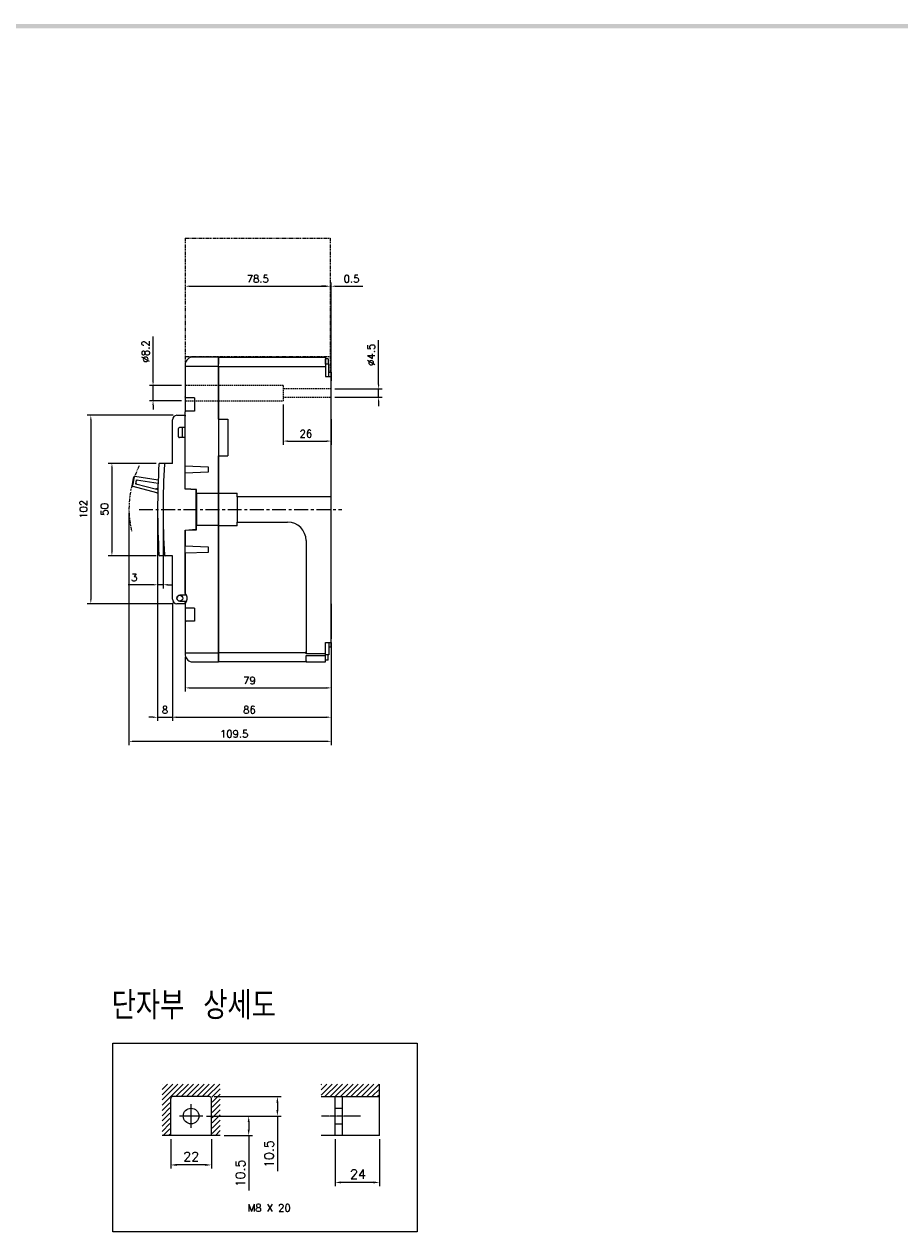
# Model space of a CAD drawing. Extents: x -403 to 2710, y -907 to 1745.
# Tile 11 of 12: x 545 to 1019, y 1083 to 1737. Entities that reach past the tile are written whole.
import ezdxf

# ---------------------------------------------------------------- set-up
doc = ezdxf.new("R2010")
doc.units = 0
doc.header["$LTSCALE"] = 3
doc.header["$MEASUREMENT"] = 0
for name, pattern in [('CENTER', [2, 1.25, -0.25, 0.25, -0.25]), ('HIDDEN', [0.375, 0.25, -0.125]), ('PHANTOM2', [1.25, 0.625, -0.125, 0.125, -0.125, 0.125, -0.125])]:
    doc.linetypes.add(name, pattern=pattern)
doc.layers.get('0').update_dxf_attribs({"linetype": 'CONTINUOUS'})
doc.layers.get('Defpoints').update_dxf_attribs({"linetype": 'CONTINUOUS'})
for name, color, linetype in [('ce', 4, 'CENTER'), ('cen', 1, 'CENTER'), ('Device', 7, 'CONTINUOUS'), ('di', 3, 'CONTINUOUS'), ('dwg', 7, 'CONTINUOUS'), ('DWG2', 7, 'CONTINUOUS'), ('NOTE', 4, 'CONTINUOUS')]:
    doc.layers.add(name, color=color, linetype=linetype)
doc.styles.add('KIM', font='ROMANS.shx', dxfattribs={"height": 5, "bigfont": 'GSG1.shx'})
doc.styles.get("Standard").update_dxf_attribs({"font": 'romans.shx', "height": 4, "bigfont": 'ghs.shx'})
doc.dimstyles.new('STANDARD$0', dxfattribs={"dimtxt": 5, "dimasz": 5, "dimexe": 1, "dimexo": 2, "dimgap": 2, "dimtad": 1, "dimdec": 4, "dimzin": 12, "dimdsep": 46, "dimtxsty": 'KIM', "dimcen": -1, "dimdle": 0.1, "dimadec": 0, "dimazin": 0, "dimtfac": 1, "dimtdec": 4, "dimtmove": 0, "dimatfit": 3, "dimfxl": 0, "dimtolj": 1, "dimtzin": 0, "dimarcsym": 0})

# ---------------------------------------------------------------- blocks, each defined once
blk = doc.blocks.new('*D64')
at = {"layer": 'Defpoints', "color": 0}
for p in [(625.16, 1425.43), (711.16, 1387.94), (711.16, 1361.54)]:
    blk.add_point(p, dxfattribs=at)
at = {"layer": 'di'}
for p, q in [((625.16, 1423.43), (625.16, 1359.54)), ((711.16, 1385.94), (711.16, 1359.54)), ((627.56, 1361.54), (708.76, 1361.54))]:
    blk.add_line(p, q, dxfattribs=at)
for points in [[(627.56, 1361.94), (627.56, 1361.14), (625.16, 1361.54)], [(708.76, 1361.94), (708.76, 1361.14), (711.16, 1361.54)]]:
    blk.add_solid(points, dxfattribs=at)
at = {"layer": 'di', "insert": (666.87, 1365.54), "char_height": 4, "attachment_point": 5}
blk.add_mtext('\\A1;86', dxfattribs=at)
blk = doc.blocks.new('*D65')
at = {"layer": 'Defpoints', "color": 0}
for p in [(601.66, 1474.23), (711.16, 1403.93), (601.66, 1348.47)]:
    blk.add_point(p, dxfattribs=at)
at = {"layer": 'di'}
for p, q in [((601.66, 1472.23), (601.66, 1346.47)), ((711.16, 1401.93), (711.16, 1346.47)), ((708.76, 1348.47), (604.06, 1348.47))]:
    blk.add_line(p, q, dxfattribs=at)
for points in [[(604.06, 1348.87), (604.06, 1348.07), (601.66, 1348.47)], [(708.76, 1348.87), (708.76, 1348.07), (711.16, 1348.47)]]:
    blk.add_solid(points, dxfattribs=at)
at = {"layer": 'di', "insert": (658.61, 1352.47), "char_height": 4, "attachment_point": 5}
blk.add_mtext('\\A1;109.5', dxfattribs=at)
blk = doc.blocks.new('*D66')
at = {"layer": 'Defpoints', "color": 0}
for p in [(627.66, 1524.93), (581.01, 1422.93), (627.66, 1422.93)]:
    blk.add_point(p, dxfattribs=at)
at = {"layer": 'di'}
for p, q in [((625.66, 1524.93), (579.01, 1524.93)), ((581.01, 1522.53), (581.01, 1425.33)), ((625.66, 1422.93), (579.01, 1422.93))]:
    blk.add_line(p, q, dxfattribs=at)
for points in [[(580.61, 1522.53), (581.41, 1522.53), (581.01, 1524.93)], [(580.61, 1425.33), (581.41, 1425.33), (581.01, 1422.93)]]:
    blk.add_solid(points, dxfattribs=at)
at = {"layer": 'di', "insert": (577.01, 1474.06), "char_height": 4, "attachment_point": 5, "rotation": 90}
blk.add_mtext('\\A1;102', dxfattribs=at)
blk = doc.blocks.new('*D67')
at = {"layer": 'Defpoints', "color": 0}
for p in [(618.38, 1498.93), (592.43, 1448.93), (618.38, 1448.93)]:
    blk.add_point(p, dxfattribs=at)
at = {"layer": 'di'}
for p, q in [((616.38, 1498.93), (590.43, 1498.93)), ((592.43, 1496.53), (592.43, 1451.33)), ((616.38, 1448.93), (590.43, 1448.93))]:
    blk.add_line(p, q, dxfattribs=at)
for points in [[(592.03, 1496.53), (592.83, 1496.53), (592.43, 1498.93)], [(592.03, 1451.33), (592.83, 1451.33), (592.43, 1448.93)]]:
    blk.add_solid(points, dxfattribs=at)
at = {"layer": 'di', "insert": (588.43, 1474.06), "char_height": 4, "attachment_point": 5, "rotation": 90}
blk.add_mtext('\\A1;50', dxfattribs=at)
blk = doc.blocks.new('*D56')
at = {"layer": 'Defpoints', "color": 0}
for p in [(617.16, 1473.93), (625.16, 1424.18), (625.16, 1361.5)]:
    blk.add_point(p, dxfattribs=at)
at = {"layer": 'di'}
for p, q in [((617.16, 1471.93), (617.16, 1359.5)), ((625.16, 1422.18), (625.16, 1359.5)), ((614.76, 1361.5), (612.36, 1361.5)), ((617.16, 1361.5), (625.16, 1361.5)), ((627.56, 1361.5), (629.96, 1361.5))]:
    blk.add_line(p, q, dxfattribs=at)
for points in [[(614.76, 1361.9), (614.76, 1361.1), (617.16, 1361.5)], [(627.56, 1361.9), (627.56, 1361.1), (625.16, 1361.5)]]:
    blk.add_solid(points, dxfattribs=at)
at = {"layer": 'di', "insert": (621.16, 1365.5), "char_height": 4, "attachment_point": 5}
blk.add_mtext('\\A1;8', dxfattribs=at)
blk = doc.blocks.new('*D57')
at = {"layer": 'Defpoints', "color": 0}
for p in [(617.16, 1473.93), (620.16, 1473.93), (617.16, 1433.21)]:
    blk.add_point(p, dxfattribs=at)
at = {"layer": 'di'}
for p, q in [((617.16, 1471.93), (617.16, 1431.21)), ((620.16, 1471.93), (620.16, 1431.21)), ((614.76, 1433.21), (601.16, 1433.21)), ((620.16, 1433.21), (617.16, 1433.21)), ((622.56, 1433.21), (624.96, 1433.21))]:
    blk.add_line(p, q, dxfattribs=at)
for points in [[(614.76, 1433.61), (614.76, 1432.81), (617.16, 1433.21)], [(622.56, 1433.61), (622.56, 1432.81), (620.16, 1433.21)]]:
    blk.add_solid(points, dxfattribs=at)
at = {"layer": 'di', "insert": (604.49, 1437.21), "char_height": 4, "attachment_point": 5}
blk.add_mtext('\\A1;3', dxfattribs=at)
blk = doc.blocks.new('*D58')
at = {"layer": 'Defpoints', "color": 0}
for p in [(711.16, 1539.18), (711.16, 1534.68), (736.8, 1534.68)]:
    blk.add_point(p, dxfattribs=at)
at = {"layer": 'di'}
for p, q in [((736.8, 1541.58), (736.8, 1565.68)), ((713.16, 1539.18), (738.8, 1539.18)), ((736.8, 1534.68), (736.8, 1539.18)), ((713.16, 1534.68), (738.8, 1534.68)), ((736.8, 1532.28), (736.8, 1529.88))]:
    blk.add_line(p, q, dxfattribs=at)
for points in [[(736.4, 1541.58), (737.2, 1541.58), (736.8, 1539.18)], [(736.4, 1532.28), (737.2, 1532.28), (736.8, 1534.68)]]:
    blk.add_solid(points, dxfattribs=at)
at = {"layer": 'di', "insert": (732.8, 1557.68), "char_height": 4, "attachment_point": 5, "rotation": 90}
blk.add_mtext('\\A1;%%c4.5', dxfattribs=at)
blk = doc.blocks.new('*D59')
at = {"layer": 'Defpoints', "color": 0}
for p in [(632.16, 1541.03), (614.7, 1532.83), (632.16, 1532.83)]:
    blk.add_point(p, dxfattribs=at)
at = {"layer": 'di'}
for p, q in [((614.7, 1543.43), (614.7, 1567.53)), ((630.16, 1541.03), (612.7, 1541.03)), ((614.7, 1532.83), (614.7, 1541.03)), ((630.16, 1532.83), (612.7, 1532.83)), ((614.7, 1530.43), (614.7, 1528.03))]:
    blk.add_line(p, q, dxfattribs=at)
for points in [[(614.3, 1543.43), (615.1, 1543.43), (614.7, 1541.03)], [(614.3, 1530.43), (615.1, 1530.43), (614.7, 1532.83)]]:
    blk.add_solid(points, dxfattribs=at)
at = {"layer": 'di', "insert": (610.7, 1559.53), "char_height": 4, "attachment_point": 5, "rotation": 90}
blk.add_mtext('\\A1;%%c8.2', dxfattribs=at)
blk = doc.blocks.new('*D60')
at = {"layer": 'Defpoints', "color": 0}
for p in [(685.16, 1532.83), (711.16, 1524.93), (711.16, 1510.98)]:
    blk.add_point(p, dxfattribs=at)
at = {"layer": 'di'}
for p, q in [((685.16, 1530.83), (685.16, 1508.98)), ((711.16, 1522.93), (711.16, 1508.98)), ((687.56, 1510.98), (708.76, 1510.98))]:
    blk.add_line(p, q, dxfattribs=at)
for points in [[(687.56, 1511.38), (687.56, 1510.58), (685.16, 1510.98)], [(708.76, 1511.38), (708.76, 1510.58), (711.16, 1510.98)]]:
    blk.add_solid(points, dxfattribs=at)
at = {"layer": 'di', "insert": (697.45, 1514.98), "char_height": 4, "attachment_point": 5}
blk.add_mtext('\\A1;26', dxfattribs=at)
blk = doc.blocks.new('*D69')
at = {"layer": 'Defpoints', "color": 0}
for p in [(713.24, 1135.16), (737.24, 1135.16), (713.24, 1109.73)]:
    blk.add_point(p, dxfattribs=at)
at = {"layer": 'di'}
for p, q in [((713.24, 1133.16), (713.24, 1107.73)), ((737.24, 1133.16), (737.24, 1107.73)), ((734.04, 1109.73), (716.44, 1109.73))]:
    blk.add_line(p, q, dxfattribs=at)
for points in [[(716.44, 1110.26), (716.44, 1109.2), (713.24, 1109.73)], [(734.04, 1110.26), (734.04, 1109.2), (737.24, 1109.73)]]:
    blk.add_solid(points, dxfattribs=at)
at = {"layer": 'di', "insert": (725.65, 1114.23), "char_height": 5, "attachment_point": 5, "style": 'KIM'}
blk.add_mtext('\\A1;24', dxfattribs=at)
blk = doc.blocks.new('*D70')
at = {"layer": 'Defpoints', "color": 0}
for p in [(641.62, 1145.66), (651.11, 1135.16), (666.48, 1135.16)]:
    blk.add_point(p, dxfattribs=at)
at = {"layer": 'di'}
for p, q in [((643.62, 1145.66), (668.48, 1145.66)), ((666.48, 1142.46), (666.48, 1138.36)), ((653.11, 1135.16), (668.48, 1135.16)), ((666.48, 1135.16), (666.48, 1105.32))]:
    blk.add_line(p, q, dxfattribs=at)
for points in [[(665.94, 1142.46), (667.01, 1142.46), (666.48, 1145.66)], [(665.94, 1138.36), (667.01, 1138.36), (666.48, 1135.16)]]:
    blk.add_solid(points, dxfattribs=at)
at = {"layer": 'di', "insert": (661.98, 1114.58), "char_height": 5, "attachment_point": 5, "rotation": 90, "style": 'KIM'}
blk.add_mtext('\\A1;10.5', dxfattribs=at)
blk = doc.blocks.new('*D71')
at = {"layer": 'Defpoints', "color": 0}
for p in [(645.78, 1156.16), (682.02, 1156.16), (641.62, 1145.66)]:
    blk.add_point(p, dxfattribs=at)
at = {"layer": 'di'}
for p, q in [((647.78, 1156.16), (684.02, 1156.16)), ((682.02, 1152.96), (682.02, 1148.86)), ((643.62, 1145.66), (684.02, 1145.66)), ((682.02, 1145.66), (682.02, 1115.82))]:
    blk.add_line(p, q, dxfattribs=at)
for points in [[(681.49, 1152.96), (682.55, 1152.96), (682.02, 1156.16)], [(681.49, 1148.86), (682.55, 1148.86), (682.02, 1145.66)]]:
    blk.add_solid(points, dxfattribs=at)
at = {"layer": 'di', "insert": (677.52, 1125.08), "char_height": 5, "attachment_point": 5, "rotation": 90, "style": 'KIM'}
blk.add_mtext('\\A1;10.5', dxfattribs=at)
blk = doc.blocks.new('*D72')
at = {"layer": 'Defpoints', "color": 0}
for p in [(624.28, 1135.16), (646.28, 1135.16), (624.28, 1119.19)]:
    blk.add_point(p, dxfattribs=at)
at = {"layer": 'di'}
for p, q in [((624.28, 1133.16), (624.28, 1117.19)), ((646.28, 1133.16), (646.28, 1117.19)), ((643.08, 1119.19), (627.48, 1119.19))]:
    blk.add_line(p, q, dxfattribs=at)
for points in [[(627.48, 1119.73), (627.48, 1118.66), (624.28, 1119.19)], [(643.08, 1119.73), (643.08, 1118.66), (646.28, 1119.19)]]:
    blk.add_solid(points, dxfattribs=at)
at = {"layer": 'di', "insert": (635.37, 1123.69), "char_height": 5, "attachment_point": 5, "style": 'KIM'}
blk.add_mtext('\\A1;22', dxfattribs=at)
blk = doc.blocks.new('*D81')
at = {"layer": 'Defpoints', "color": 0}
for p in [(711.16, 1403.8), (632.16, 1396.18), (711.16, 1377.4)]:
    blk.add_point(p, dxfattribs=at)
at = {"layer": 'di'}
for p, q in [((711.16, 1401.8), (711.16, 1375.4)), ((632.16, 1394.18), (632.16, 1375.4)), ((634.56, 1377.4), (708.76, 1377.4))]:
    blk.add_line(p, q, dxfattribs=at)
for points in [[(634.56, 1377.8), (634.56, 1377), (632.16, 1377.4)], [(708.76, 1377.8), (708.76, 1377), (711.16, 1377.4)]]:
    blk.add_solid(points, dxfattribs=at)
at = {"layer": 'di', "insert": (666.87, 1381.4), "char_height": 4, "attachment_point": 5}
blk.add_mtext('\\A1;79', dxfattribs=at)
blk = doc.blocks.new('*D82')
at = {"layer": 'Defpoints', "color": 0}
for p in [(710.66, 1594.8), (711.16, 1594.8), (711.16, 1543.93)]:
    blk.add_point(p, dxfattribs=at)
at = {"layer": 'di'}
for p, q in [((711.16, 1545.93), (711.16, 1596.8)), ((708.26, 1594.8), (705.86, 1594.8)), ((710.66, 1594.8), (711.16, 1594.8)), ((713.56, 1594.8), (728.34, 1594.8))]:
    blk.add_line(p, q, dxfattribs=at)
for points in [[(708.26, 1595.2), (708.26, 1594.4), (710.66, 1594.8)], [(713.56, 1595.2), (713.56, 1594.4), (711.16, 1594.8)]]:
    blk.add_solid(points, dxfattribs=at)
at = {"layer": 'di', "insert": (722.15, 1598.8), "char_height": 4, "attachment_point": 5}
blk.add_mtext('\\A1;0.5', dxfattribs=at)
blk = doc.blocks.new('*D83')
at = {"layer": 'Defpoints', "color": 0}
for p in [(632.16, 1594.8), (710.66, 1594.8), (710.66, 1594.8)]:
    blk.add_point(p, dxfattribs=at)
at = {"layer": 'di'}
blk.add_line((634.56, 1594.8), (708.26, 1594.8), dxfattribs=at)
for points in [[(634.56, 1595.2), (634.56, 1594.4), (632.16, 1594.8)], [(708.26, 1595.2), (708.26, 1594.4), (710.66, 1594.8)]]:
    blk.add_solid(points, dxfattribs=at)
at = {"layer": 'di', "insert": (671.41, 1598.8), "char_height": 4, "attachment_point": 5}
blk.add_mtext('\\A1;78.5', dxfattribs=at)

msp = doc.modelspace()

# ---------------------------------------------------------------- linework, layer by layer
at = {"color": 6, "linetype": 'PHANTOM2'}
for p, q in [((632.157, 1620.8313), (710.657, 1620.8313)), ((632.157, 1620.8313), (632.157, 1557.6313)), ((710.657, 1620.8313), (710.657, 1548.3313)), ((632.157, 1557.2313), (632.157, 1552.4313)), ((632.157, 1556.8313), (710.657, 1556.8313))]:
    msp.add_line(p, q, dxfattribs=at)
at = {"color": 7, "linetype": 'Continuous'}
for p, q in [((650.157, 1556.4313), (636.157, 1556.4313)), ((650.157, 1555.8333), (650.157, 1556.4313)), ((650.157, 1555.8333), (650.157, 1552.6275)), ((632.1711, 1552.7675), (632.157, 1552.4313)), ((632.157, 1552.4313), (632.157, 1550.9313)), ((632.157, 1550.9313), (632.157, 1534.9313)), ((650.157, 1551.4313), (632.657, 1551.4313)), ((650.157, 1551.4313), (650.157, 1552.6275)), ((650.157, 1550.9313), (650.157, 1551.4313)), ((650.157, 1550.9313), (650.157, 1482.5313)), ((632.157, 1534.9313), (632.157, 1526.7313)), ((637.157, 1534.4313), (632.657, 1534.4313)), ((637.157, 1534.4313), (637.157, 1527.2313)), ((627.657, 1524.9313), (632.157, 1524.9313)), ((632.157, 1497.6313), (632.157, 1526.7313)), ((632.157, 1524.9313), (632.157, 1524.4313)), ((632.157, 1518.3313), (632.157, 1524.4313)), ((637.157, 1527.2313), (632.657, 1527.2313)), ((625.157, 1498.9313), (625.157, 1522.4313)), ((628.457, 1513.3313), (628.457, 1517.8313)), ((630.657, 1512.8313), (630.657, 1518.3313)), ((632.157, 1485.0313), (632.157, 1512.8313)), ((621.3781, 1498.9313), (618.3781, 1498.9313)), ((625.157, 1498.9313), (621.3781, 1498.9313)), ((632.157, 1497.6313), (644.457, 1497.1313)), ((632.157, 1493.6313), (632.157, 1497.6313)), ((644.457, 1497.1313), (644.457, 1494.1313)), ((603.6533, 1487.4787), (604.1993, 1490.9358)), ((603.9496, 1487.4319), (604.4957, 1490.889)), ((604.1993, 1490.9358), (604.2773, 1491.4297)), ((604.1993, 1490.9358), (604.4957, 1490.889)), ((617.461, 1489.8537), (604.8492, 1491.8456)), ((644.457, 1494.1313), (632.157, 1493.6313)), ((632.157, 1485.1458), (632.157, 1493.6313)), ((603.5682, 1486.9395), (603.6533, 1487.4787)), ((603.9496, 1487.4319), (603.6533, 1487.4787)), ((616.7982, 1483.0573), (603.9371, 1486.3774)), ((638.157, 1484.8313), (632.157, 1485.1458)), ((637.957, 1484.5313), (632.157, 1485.0313)), ((637.957, 1463.3313), (637.957, 1484.5313)), ((638.157, 1482.5313), (638.157, 1484.8313)), ((650.157, 1482.5313), (638.157, 1482.5313)), ((638.157, 1482.5313), (638.157, 1465.3313)), ((650.157, 1465.3313), (650.157, 1482.5313)), ((638.157, 1463.0313), (638.157, 1465.3313)), ((650.157, 1465.3313), (638.157, 1465.3313)), ((650.157, 1465.3313), (650.157, 1396.9313)), ((632.157, 1462.8313), (637.957, 1463.3313)), ((632.157, 1462.7169), (638.157, 1463.0313)), ((632.157, 1428.5771), (632.157, 1462.8313)), ((632.157, 1462.7169), (632.157, 1454.2313)), ((632.157, 1450.2313), (632.157, 1454.2313)), ((632.157, 1454.2313), (644.457, 1453.7313)), ((644.457, 1453.7313), (644.457, 1450.7313)), ((621.3781, 1448.9313), (618.3781, 1448.9313)), ((625.157, 1448.9313), (621.3781, 1448.9313)), ((625.157, 1425.4313), (625.157, 1448.9313)), ((644.457, 1450.7313), (632.157, 1450.2313)), ((632.157, 1450.2313), (632.157, 1428.5771)), ((632.823, 1427.5313), (629.157, 1427.5313)), ((631.8027, 1422.9313), (627.657, 1422.9313)), ((629.157, 1424.3313), (632.823, 1424.3313)), ((632.657, 1423.9783), (632.157, 1422.9313)), ((632.157, 1422.9313), (632.157, 1421.1313)), ((632.157, 1421.1313), (632.157, 1412.9313)), ((632.7665, 1424.2075), (632.657, 1423.9783)), ((637.157, 1420.6313), (632.657, 1420.6313)), ((637.157, 1420.6313), (637.157, 1413.4313)), ((632.157, 1412.9313), (632.157, 1396.9313)), ((637.157, 1413.4313), (632.657, 1413.4313)), ((632.157, 1396.9313), (632.157, 1395.4313)), ((632.157, 1395.4313), (632.1711, 1395.0951)), ((632.657, 1396.4313), (650.157, 1396.4313)), ((650.157, 1396.4313), (650.157, 1396.9313)), ((650.157, 1395.2352), (650.157, 1396.4313)), ((650.157, 1392.0294), (650.157, 1395.2352)), ((636.157, 1391.4313), (650.157, 1391.4313)), ((650.157, 1391.4313), (650.157, 1392.0294))]:
    msp.add_line(p, q, dxfattribs=at)
at = {"color": 2, "linetype": 'HIDDEN'}
for p, q in [((685.157, 1541.0313), (632.157, 1541.0313)), ((685.157, 1541.0313), (685.157, 1532.8313)), ((711.157, 1539.1813), (685.157, 1539.1813)), ((632.157, 1532.8313), (685.157, 1532.8313)), ((685.157, 1534.6813), (711.157, 1534.6813))]:
    msp.add_line(p, q, dxfattribs=at)
at = {"color": 7}
for p, q in [((632.157, 1518.3313), (628.957, 1518.3313)), ((632.157, 1512.8313), (628.957, 1512.8313)), ((625.157, 1425.4313), (625.157, 1432.6509))]:
    msp.add_line(p, q, dxfattribs=at)
for p, q in [((605.3045, 1487.6767), (605.6864, 1490.0934)), ((605.3045, 1487.6767), (605.8693, 1488.0473)), ((616.4997, 1484.7856), (605.3045, 1487.6767)), ((605.6864, 1490.0934), (606.1023, 1489.5215)), ((605.6864, 1490.0934), (617.4026, 1488.2419)), ((616.4997, 1484.7856), (616.3073, 1485.3517)), ((616.8656, 1485.2544), (616.4997, 1484.7856))]:
    msp.add_line(p, q)
at = {"color": 7, "linetype": 'Continuous', "flags": 128}
for points in [[(636.157, 1556.4313), (635.4179, 1556.3625), (634.7043, 1556.1582), (634.0407, 1555.8257), (633.45, 1555.3762), (632.9525, 1554.8254), (632.5654, 1554.1921), (632.3019, 1553.4982), (632.1711, 1552.7675)], [(632.657, 1534.4313), (632.5594, 1534.4409), (632.4656, 1534.4694), (632.3792, 1534.5156), (632.3034, 1534.5778), (632.2412, 1534.6536), (632.195, 1534.74), (632.1666, 1534.8338), (632.157, 1534.9313)], [(632.157, 1421.1313), (632.1666, 1421.0338), (632.195, 1420.94), (632.2412, 1420.8536), (632.3034, 1420.7778), (632.3792, 1420.7156), (632.4656, 1420.6694), (632.5594, 1420.6409), (632.657, 1420.6313)], [(632.157, 1412.9313), (632.1666, 1413.0289), (632.195, 1413.1227), (632.2412, 1413.2091), (632.3034, 1413.2849), (632.3792, 1413.3471), (632.4656, 1413.3933), (632.5594, 1413.4217), (632.657, 1413.4313)], [(632.1711, 1395.0951), (632.3019, 1394.3645), (632.5654, 1393.6706), (632.9525, 1393.0373), (633.45, 1392.4864), (634.0407, 1392.037), (634.7043, 1391.7044), (635.4179, 1391.5002), (636.157, 1391.4313)]]:
    msp.add_lwpolyline(points, dxfattribs=at)
at = {"color": 7}
msp.add_circle((629.157, 1425.9313), 1.6, dxfattribs=at)
at = {"color": 7, "linetype": 'Continuous'}
for centre, radius, start, end in [((636.157, 1552.4313), 4, 175.1786147, 180), ((632.657, 1550.9313), 0.5, 90, 180), ((627.657, 1522.4313), 2.5, 90, 180), ((632.657, 1526.7313), 0.5, 90, 180), ((1034.1986, 1473.9313), 417.0417, 176.628051, 183.371949), ((618.3781, 1498.4313), 0.5, 90, 176.628051), ((1037.1986, 1473.9313), 417.0417, 176.628051, 183.371949), ((621.3781, 1498.4313), 0.5, 90, 176.628051), ((604.7712, 1491.3517), 0.5, 81.0249565, 171.0249565), ((604.062, 1486.8615), 0.5, 171.0249565, 255.5249565), ((616.9232, 1483.5414), 0.5, 255.5249565, 312.2496004), ((618.3781, 1449.4313), 0.5, 183.371949, 270), ((621.3781, 1449.4313), 0.5, 183.371949, 270), ((627.657, 1425.4313), 2.5, 180, 270), ((629.157, 1425.9313), 1.6, 90, 270), ((629.157, 1425.9313), 4, 334.4712206, 41.4096221), ((632.657, 1396.9313), 0.5, 180, 270), ((636.157, 1395.4313), 4, 180, 184.8213853)]:
    msp.add_arc(centre, radius, start, end, dxfattribs=at)
at = {"color": 7}
for centre, radius, start, end in [((628.957, 1517.8313), 0.5, 90, 180), ((628.957, 1513.3313), 0.5, 180, 270), ((629.157, 1425.9313), 4, 311.4096221, 41.4096221)]:
    msp.add_arc(centre, radius, start, end, dxfattribs=at)
at = {"color": 6, "linetype": 'PHANTOM2'}
msp.add_arc((653.357, 1474.2313), 51.7, 153.1397287, 193.5282767, dxfattribs=at)
msp.add_arc((617.2598, 1484.9467), 0.5, 83.5516093, 142.02)
at = {"layer": 'ce', "ltscale": 0.2}
for p, q in [((635.2753, 1139.3117), (635.2753, 1151.999)), ((641.619, 1145.6553), (628.9317, 1145.6553)), ((726.9876, 1145.6553), (705.7385, 1145.6553))]:
    msp.add_line(p, q, dxfattribs=at)
at = {"layer": 'cen', "ltscale": 2}
msp.add_line((607.157, 1473.9313), (716.9348, 1473.9313), dxfattribs=at)
at = {"layer": 'Device', "color": 7, "linetype": 'Continuous'}
for p, q in [((737.2385, 1135.1553), (737.2385, 1162.9168)), ((624.2753, 1135.1553), (624.2753, 1155.1553)), ((645.2753, 1156.1553), (625.2753, 1156.1553)), ((646.2753, 1135.1553), (646.2753, 1155.1553)), ((705.7385, 1156.1553), (737.2385, 1156.1553)), ((713.2385, 1135.1553), (713.2385, 1156.1553)), ((717.2385, 1135.1553), (717.2385, 1156.1553)), ((713.2385, 1149.9053), (717.2385, 1149.9053)), ((713.2385, 1141.4053), (717.2385, 1141.4053)), ((651.1055, 1135.1553), (619.6055, 1135.1553)), ((737.2385, 1135.1553), (705.7385, 1135.1553))]:
    msp.add_line(p, q, dxfattribs=at)
msp.add_circle((635.2753, 1145.6553), 4.25, dxfattribs=at)
for centre, start, end in [((625.2753, 1155.1553), 90, 180), ((645.2753, 1155.1553), 0, 90)]:
    msp.add_arc(centre, 1, start, end, dxfattribs=at)
at = {"layer": 'di'}
msp.add_lwpolyline([(592.9562, 1185.0485), (757.7226, 1185.0485), (757.7226, 1082.9804), (592.9562, 1082.9804)], close=True, dxfattribs=at)
at = {"layer": 'dwg'}
msp.add_trace([(-383.7135, 1736.6442), (-381.4135, 1734.3442), (1493.0865, 1736.6442), (1490.7865, 1734.3442)], dxfattribs=at)
at = {"layer": 'DWG2'}
for p, q in [((650.157, 1556.4313), (708.057, 1556.4313)), ((650.157, 1555.8333), (650.157, 1556.4313)), ((650.157, 1552.6275), (650.157, 1555.8333)), ((708.057, 1556.4313), (708.057, 1555.8333)), ((708.057, 1555.8333), (708.057, 1552.6275)), ((650.157, 1551.4313), (650.157, 1552.6275)), ((650.157, 1551.4313), (708.057, 1551.4313)), ((650.157, 1550.9313), (650.157, 1551.4313)), ((650.157, 1522.9313), (650.157, 1550.9313)), ((709.557, 1555.5313), (708.057, 1555.5313)), ((708.057, 1552.5313), (708.057, 1555.5313)), ((708.057, 1552.6275), (708.057, 1551.4313)), ((709.557, 1552.5313), (708.057, 1552.5313)), ((708.057, 1551.4313), (708.057, 1550.9313)), ((708.057, 1550.9313), (708.057, 1545.9313)), ((709.557, 1555.5313), (709.557, 1552.5313)), ((709.857, 1552.5313), (709.557, 1552.5313)), ((709.857, 1545.9313), (709.857, 1552.5313)), ((708.057, 1545.9313), (710.857, 1545.9313)), ((709.857, 1548.3313), (711.057, 1548.3313)), ((710.857, 1545.9313), (710.857, 1520.7313)), ((711.057, 1543.5313), (710.857, 1543.5313)), ((711.057, 1548.3313), (711.057, 1543.5313)), ((711.057, 1543.9313), (711.157, 1543.9313)), ((711.157, 1524.9313), (711.157, 1543.9313)), ((710.857, 1524.9313), (711.157, 1524.9313)), ((650.157, 1522.9313), (650.157, 1502.9313)), ((650.157, 1522.9313), (655.157, 1522.9313)), ((655.157, 1522.9313), (655.157, 1502.9313)), ((710.857, 1520.7313), (710.857, 1517.7313)), ((710.857, 1517.7313), (710.857, 1503.7313)), ((710.857, 1503.7313), (710.857, 1500.7313)), ((650.157, 1482.7603), (650.157, 1502.9313)), ((650.157, 1502.9313), (655.157, 1502.9313)), ((710.857, 1500.7313), (710.857, 1480.9313)), ((650.157, 1482.5603), (650.157, 1482.7603)), ((660.157, 1482.5603), (650.157, 1482.5603)), ((650.157, 1482.5603), (650.157, 1465.3023)), ((660.157, 1480.9313), (660.157, 1482.7603)), ((660.157, 1480.7313), (660.157, 1480.9313)), ((710.857, 1480.7313), (660.157, 1480.7313)), ((660.157, 1480.7313), (660.157, 1467.1313)), ((710.857, 1480.9313), (710.857, 1480.7313)), ((710.857, 1480.7313), (710.857, 1401.9313)), ((650.157, 1465.3023), (660.157, 1465.3023)), ((650.157, 1465.1023), (650.157, 1465.3023)), ((650.157, 1396.9313), (650.157, 1465.1023)), ((660.157, 1467.1313), (687.557, 1467.1313)), ((660.157, 1466.9313), (660.157, 1467.1313)), ((660.157, 1465.1023), (660.157, 1466.9313)), ((697.557, 1457.1313), (697.557, 1396.5313)), ((710.857, 1422.9313), (711.157, 1422.9313)), ((711.157, 1422.9313), (711.157, 1403.9313)), ((708.057, 1401.9313), (710.857, 1401.9313)), ((708.057, 1395.8237), (708.057, 1401.9313)), ((709.857, 1401.9313), (709.857, 1395.3313)), ((709.857, 1399.5313), (711.057, 1399.5313)), ((711.057, 1404.3313), (710.857, 1404.3313)), ((711.057, 1399.5313), (711.057, 1404.3313)), ((711.057, 1403.9313), (711.157, 1403.9313)), ((650.157, 1396.4313), (650.157, 1396.9313)), ((697.557, 1396.4313), (650.157, 1396.4313)), ((650.157, 1396.4313), (650.157, 1395.2352)), ((650.157, 1395.2352), (650.157, 1392.0294)), ((697.557, 1396.5313), (697.557, 1396.4313)), ((697.557, 1395.8237), (697.557, 1396.4313)), ((708.057, 1395.8237), (697.557, 1395.8237)), ((697.557, 1394.9313), (708.057, 1394.9313)), ((697.557, 1392.0294), (697.557, 1394.9313)), ((708.057, 1395.2352), (708.057, 1395.8237)), ((709.557, 1395.3313), (708.057, 1395.3313)), ((708.057, 1394.9313), (708.057, 1395.2352)), ((708.057, 1391.4313), (708.057, 1394.9313)), ((709.557, 1392.3313), (708.057, 1392.3313)), ((709.857, 1395.3313), (709.557, 1395.3313)), ((709.557, 1392.3313), (709.557, 1395.3313)), ((650.157, 1391.4313), (650.157, 1392.0294)), ((697.557, 1391.4313), (650.157, 1391.4313)), ((697.557, 1392.0294), (697.557, 1391.4313)), ((697.557, 1391.4313), (708.057, 1391.4313))]:
    msp.add_line(p, q, dxfattribs=at)
at = {"layer": 'DWG2', "flags": 128}
msp.add_lwpolyline([(697.557, 1396.5313), (697.5428, 1396.5994), (697.4905, 1396.7111), (697.3884, 1396.8816), (697.3594, 1396.9276), (697.357, 1396.9313)], dxfattribs=at)
at = {"layer": 'DWG2'}
msp.add_arc((687.557, 1457.1313), 10, 0, 90, dxfattribs=at)
at = {"layer": 'NOTE'}
for p, q in [((619.6055, 1151.5141), (631.0082, 1162.9168)), ((619.6055, 1154.3425), (628.1798, 1162.9168)), ((619.6055, 1157.1709), (625.3514, 1162.9168)), ((619.6055, 1159.9994), (622.5229, 1162.9168)), ((619.6055, 1162.8278), (619.6945, 1162.9168)), ((627.0752, 1156.1553), (633.8366, 1162.9168)), ((629.9036, 1156.1553), (636.6651, 1162.9168)), ((632.732, 1156.1553), (639.4935, 1162.9168)), ((635.5604, 1156.1553), (642.3219, 1162.9168)), ((638.3889, 1156.1553), (645.1504, 1162.9168)), ((641.2173, 1156.1553), (647.9788, 1162.9168)), ((644.0457, 1156.1553), (650.8072, 1162.9168)), ((646.5301, 1155.8113), (651.1055, 1160.3867)), ((646.7753, 1153.2281), (651.1055, 1157.5582)), ((705.7385, 1162.6591), (705.9962, 1162.9168)), ((705.7385, 1157.0022), (711.6531, 1162.9168)), ((705.7385, 1159.8307), (708.8246, 1162.9168)), ((707.72, 1156.1553), (714.4815, 1162.9168)), ((710.5484, 1156.1553), (717.3099, 1162.9168)), ((713.3768, 1156.1553), (720.1383, 1162.9168)), ((716.2053, 1156.1553), (722.9668, 1162.9168)), ((719.0337, 1156.1553), (725.7952, 1162.9168)), ((721.8621, 1156.1553), (728.6236, 1162.9168)), ((724.6906, 1156.1553), (731.452, 1162.9168)), ((727.519, 1156.1553), (734.2805, 1162.9168)), ((730.3474, 1156.1553), (737.1089, 1162.9168)), ((733.1758, 1156.1553), (737.2385, 1160.218)), ((736.0043, 1156.1553), (737.2385, 1157.3895)), ((619.6055, 1148.6857), (623.7753, 1152.8555)), ((646.7753, 1150.3997), (651.1055, 1154.7298)), ((646.7753, 1147.5713), (651.1055, 1151.9014)), ((737.1611, 1151.6553), (737.2385, 1151.7327)), ((619.6055, 1145.8572), (623.7753, 1150.0271)), ((619.6055, 1143.0288), (623.7753, 1147.1987)), ((619.6055, 1140.2004), (623.7753, 1144.3702)), ((646.7753, 1144.7428), (651.1055, 1149.073)), ((646.7753, 1141.9144), (651.1055, 1146.2445)), ((619.6055, 1137.372), (623.7753, 1141.5418)), ((620.2173, 1135.1553), (623.7753, 1138.7134)), ((646.7753, 1139.086), (651.1055, 1143.4161)), ((646.7753, 1136.2575), (651.1055, 1140.5877)), ((648.5016, 1135.1553), (651.1055, 1137.7593)), ((623.0457, 1135.1553), (623.7753, 1135.885))]:
    msp.add_line(p, q, dxfattribs=at)

# ---------------------------------------------------------------- texts
at = {"layer": 'di', "attachment_point": 1}
for s, insert, char_height, width in [('{\\Fromans,hgs|c129;단자부 상세도}', (592.2622, 1213.0093), 15, 135.45529), ('M8 X 20', (665.9257, 1097.9047), 4, 31.832913)]:
    msp.add_mtext(s, dxfattribs=dict(at, insert=insert, char_height=char_height, width=width))

# ---------------------------------------------------------------- dimensions: what is measured, and where the dimension line sits
at = {"layer": 'di'}
for base, p1, p2, override, picture, middle in [((710.657, 1594.7982), (632.157, 1594.7982), (710.657, 1594.7982), {"dimtxt": 4, "dimasz": 2.4, "dimexe": 2, "dimdec": 2, "dimzin": 8, "dimtxsty": 'Standard', "dimcen": 0, "dimdle": 0, "dimclrd": 256, "dimclre": 256, "dimclrt": 256, "dimadec": 2, "dimazin": 2, "dimtfac": 0.6, "dimtdec": 2, "dimtzin": 8, "dimlwd": 65535, "dimlwe": 65535}, '*D83', (671.407, 1594.7982)), ((711.157, 1594.7982), (710.657, 1594.7982), (711.157, 1543.9313), {"dimtxt": 4, "dimasz": 2.4, "dimexe": 2, "dimdec": 2, "dimzin": 8, "dimtxsty": 'Standard', "dimcen": 0, "dimdle": 0, "dimclrd": 256, "dimclre": 256, "dimclrt": 256, "dimadec": 2, "dimazin": 2, "dimtfac": 0.6, "dimtdec": 2, "dimtzin": 8, "dimlwd": 65535, "dimlwe": 65535}, '*D82', (722.1475, 1594.7982)), ((711.157, 1510.977), (685.157, 1532.8313), (711.157, 1524.9313), {"dimtxt": 4, "dimasz": 2.4, "dimexe": 2, "dimdec": 2, "dimzin": 8, "dimtxsty": 'Standard', "dimcen": 0, "dimdle": 0, "dimclrd": 256, "dimclre": 256, "dimclrt": 256, "dimadec": 2, "dimazin": 2, "dimtfac": 0.6, "dimtdec": 2, "dimtzin": 8, "dimlwd": 65535, "dimlwe": 65535}, '*D60', (697.4513, 1510.977)), ((617.157, 1433.2068), (620.157, 1473.9313), (617.157, 1473.9313), {"dimtxt": 4, "dimasz": 2.4, "dimexe": 2, "dimdec": 2, "dimzin": 8, "dimtxsty": 'Standard', "dimcen": 0, "dimdle": 0, "dimclrd": 256, "dimclre": 256, "dimclrt": 256, "dimadec": 2, "dimazin": 2, "dimtfac": 0.6, "dimtdec": 2, "dimtzin": 8, "dimlwd": 65535, "dimlwe": 65535}, '*D57', (604.4903, 1433.2068)), ((625.157, 1361.4985), (617.157, 1473.9313), (625.157, 1424.1813), {"dimtxt": 4, "dimasz": 2.4, "dimexe": 2, "dimdec": 2, "dimzin": 8, "dimtxsty": 'Standard', "dimcen": 0, "dimdle": 0, "dimclrd": 256, "dimclre": 256, "dimclrt": 256, "dimadec": 2, "dimazin": 2, "dimtfac": 0.6, "dimtdec": 2, "dimtzin": 8, "dimlwd": 65535, "dimlwe": 65535}, '*D56', (621.157, 1361.4985)), ((624.2753, 1119.1944), (646.2753, 1135.1553), (624.2753, 1135.1553), {"dimtxt": 4, "dimasz": 3.2, "dimexe": 2, "dimdec": 2, "dimzin": 8, "dimcen": 0, "dimclrd": 256, "dimclre": 256, "dimclrt": 256, "dimadec": 2, "dimazin": 2, "dimtfac": 0.6, "dimtdec": 2, "dimtzin": 8, "dimlwd": 65535, "dimlwe": 65535, "dimarcsym": 1}, '*D72', (635.3745, 1119.1944)), ((713.2385, 1109.7301), (737.2385, 1135.1553), (713.2385, 1135.1553), {"dimtxt": 4, "dimasz": 3.2, "dimexe": 2, "dimdec": 2, "dimzin": 8, "dimcen": 0, "dimclrd": 256, "dimclre": 256, "dimclrt": 256, "dimadec": 2, "dimazin": 2, "dimtfac": 0.6, "dimtdec": 2, "dimtzin": 8, "dimlwd": 65535, "dimlwe": 65535, "dimarcsym": 1}, '*D69', (725.6468, 1109.7301))]:
    dim = msp.add_linear_dim(base=base, p1=p1, p2=p2, dimstyle='STANDARD$0', override=override, dxfattribs=at)
    dim.commit()
    dim.dimension.update_dxf_attribs({"geometry": picture, "text_midpoint": middle, "dimtype": 160})
for base, p1, p2, picture, middle in [((614.7013, 1532.8313), (632.157, 1541.0313), (632.157, 1532.8313), '*D59', (614.7013, 1559.5313)), ((736.797, 1534.6813), (711.157, 1539.1813), (711.157, 1534.6813), '*D58', (736.797, 1557.6813))]:
    dim = msp.add_linear_dim(base=base, p1=p1, p2=p2, angle=90, text='%%c<>', dimstyle='STANDARD$0', override={"dimtxt": 4, "dimasz": 2.4, "dimexe": 2, "dimdec": 2, "dimzin": 8, "dimtxsty": 'Standard', "dimcen": 0, "dimdle": 0, "dimclrd": 256, "dimclre": 256, "dimclrt": 256, "dimadec": 2, "dimazin": 2, "dimtfac": 0.6, "dimtdec": 2, "dimtzin": 8, "dimlwd": 65535, "dimlwe": 65535}, dxfattribs=at)
    dim.commit()
    dim.dimension.update_dxf_attribs({"geometry": picture, "text_midpoint": middle, "dimtype": 160})
for base, p1, p2, angle, override, picture, middle in [((581.0081, 1422.9313), (627.657, 1524.9313), (627.657, 1422.9313), 90, {"dimtxt": 4, "dimasz": 2.4, "dimexe": 2, "dimdec": 2, "dimzin": 8, "dimtxsty": 'Standard', "dimcen": 0, "dimdle": 0, "dimclrd": 256, "dimclre": 256, "dimclrt": 256, "dimadec": 2, "dimazin": 2, "dimtfac": 0.6, "dimtdec": 2, "dimtzin": 8, "dimlwd": 65535, "dimlwe": 65535}, '*D66', (581.0081, 1474.0608)), ((592.4315, 1448.9313), (618.3781, 1498.9313), (618.3781, 1448.9313), 90, {"dimtxt": 4, "dimasz": 2.4, "dimexe": 2, "dimdec": 2, "dimzin": 8, "dimtxsty": 'Standard', "dimcen": 0, "dimdle": 0, "dimclrd": 256, "dimclre": 256, "dimclrt": 256, "dimadec": 2, "dimazin": 2, "dimtfac": 0.6, "dimtdec": 2, "dimtzin": 8, "dimlwd": 65535, "dimlwe": 65535}, '*D67', (592.4315, 1474.0608)), ((601.657, 1348.4656), (711.157, 1403.9313), (601.657, 1474.2313), 180, {"dimtxt": 4, "dimasz": 2.4, "dimexe": 2, "dimdec": 2, "dimzin": 8, "dimtxsty": 'Standard', "dimcen": 0, "dimdle": 0, "dimclrd": 256, "dimclre": 256, "dimclrt": 256, "dimadec": 2, "dimazin": 2, "dimtfac": 0.6, "dimtdec": 2, "dimtzin": 8, "dimlwd": 65535, "dimlwe": 65535}, '*D65', (658.6055, 1348.4656)), ((711.157, 1361.5378), (625.157, 1425.4313), (711.157, 1387.9411), 180, {"dimtxt": 4, "dimasz": 2.4, "dimexe": 2, "dimdec": 2, "dimzin": 8, "dimtxsty": 'Standard', "dimcen": 0, "dimdle": 0, "dimclrd": 256, "dimclre": 256, "dimclrt": 256, "dimadec": 2, "dimazin": 2, "dimtfac": 0.6, "dimtdec": 2, "dimtzin": 8, "dimlwd": 65535, "dimlwe": 65535}, '*D64', (666.8739, 1361.5378)), ((711.157, 1377.4009), (632.157, 1396.1813), (711.157, 1403.8042), 180, {"dimtxt": 4, "dimasz": 2.4, "dimexe": 2, "dimdec": 2, "dimzin": 8, "dimtxsty": 'Standard', "dimcen": 0, "dimdle": 0, "dimclrd": 256, "dimclre": 256, "dimclrt": 256, "dimadec": 2, "dimazin": 2, "dimtfac": 0.6, "dimtdec": 2, "dimtzin": 8, "dimlwd": 65535, "dimlwe": 65535}, '*D81', (666.8739, 1377.4009)), ((682.0214, 1156.1553), (641.619, 1145.6553), (645.7753, 1156.1553), 90, {"dimtxt": 4, "dimasz": 3.2, "dimexe": 2, "dimdec": 2, "dimzin": 8, "dimcen": 0, "dimclrd": 256, "dimclre": 256, "dimclrt": 256, "dimadec": 2, "dimazin": 2, "dimtfac": 0.6, "dimtdec": 2, "dimtzin": 8, "dimlwd": 65535, "dimlwe": 65535, "dimarcsym": 1}, '*D71', (682.0214, 1125.078)), ((666.4774, 1135.1553), (641.619, 1145.6553), (651.1055, 1135.1553), 90, {"dimtxt": 4, "dimasz": 3.2, "dimexe": 2, "dimdec": 2, "dimzin": 8, "dimcen": 0, "dimclrd": 256, "dimclre": 256, "dimclrt": 256, "dimadec": 2, "dimazin": 2, "dimtfac": 0.6, "dimtdec": 2, "dimtzin": 8, "dimlwd": 65535, "dimlwe": 65535, "dimarcsym": 1}, '*D70', (666.4774, 1114.578))]:
    dim = msp.add_linear_dim(base=base, p1=p1, p2=p2, angle=angle, dimstyle='STANDARD$0', override=override, dxfattribs=at)
    dim.commit()
    dim.dimension.update_dxf_attribs({"geometry": picture, "text_midpoint": middle, "dimtype": 160})

doc.saveas('drawing.dxf')
